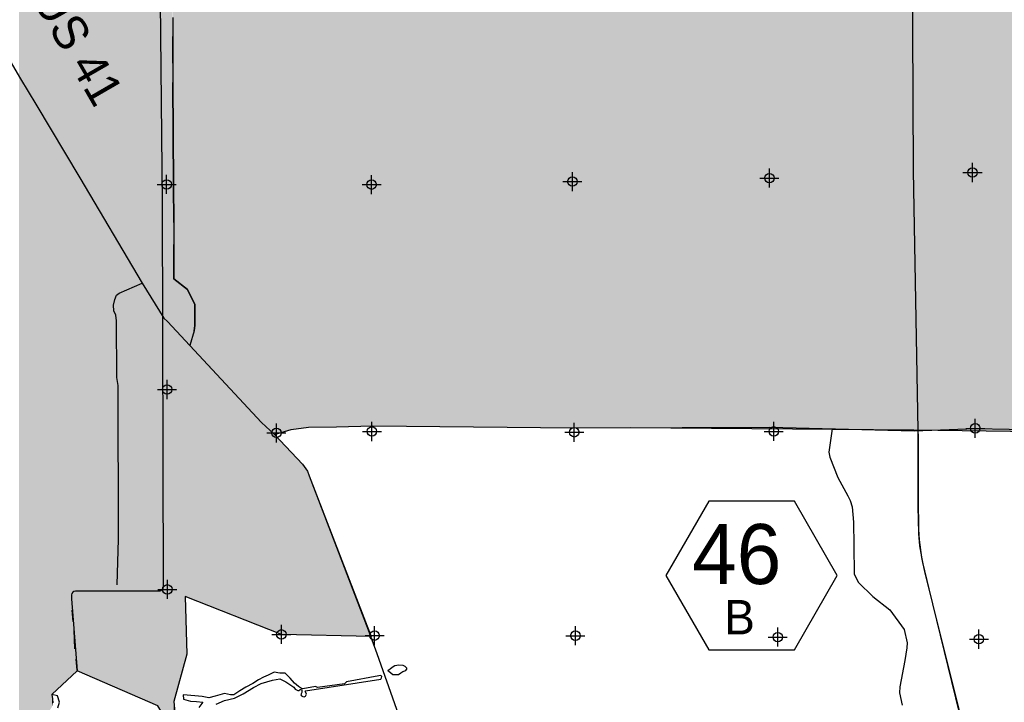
# Model space of a CAD drawing. Extents: x 132729 to 413893, y 707796 to 905796.
# Tile 49 of 62: x 216620 to 242462, y 778311 to 796218. Entities that reach past the tile are written whole.
import ezdxf
from ezdxf.enums import TextEntityAlignment as Align

# ---------------------------------------------------------------- set-up
doc = ezdxf.new("R2010")
doc.units = 0
doc.header["$LTSCALE"] = 2000
doc.header["$PDMODE"] = 34
doc.header["$PDSIZE"] = 250
for name, color, linetype in [('1990WSHEDS', 3, 'CONTINUOUS'), ('6MIFILL', 10, 'CONTINUOUS'), ('HENDRYFILL', 11, 'CONTINUOUS'), ('HEX', 2, 'CONTINUOUS'), ('MAJROADS', 9, 'CONTINUOUS'), ('SEC', 2, 'CONTINUOUS'), ('TENMILEFILL', 11, 'CONTINUOUS'), ('TEXT', 7, 'CONTINUOUS'), ('WATER', 4, 'CONTINUOUS'), ('WSHEDS', 3, 'CONTINUOUS')]:
    doc.layers.add(name, color=color, linetype=linetype)

msp = doc.modelspace()

# ---------------------------------------------------------------- linework, layer by layer
at = {"layer": '1990WSHEDS', "color": 0}
msp.add_lwpolyline([(215946.2988240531, 808364.7109600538), (220143.6247073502, 808479.995491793), (220146.3469331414, 807794.2867224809, 0.003585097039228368), (220146.3629079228, 807792.8527910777), (220243.3090231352, 802498.8082769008, -0.002001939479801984), (220243.3204788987, 802498.0075862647), (220282.6979405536, 798676.0171708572), (220303.0940055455, 796696.3678578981, 4.373402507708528e-05), (220303.0941873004, 796696.3503652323), (220358.2990623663, 791427.6149950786, -0.00202722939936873), (220358.3042706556, 791426.8041233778), (220382.2218294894, 781328.774621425, -0.4149074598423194), (220282.2221099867, 781228.5377683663), (218082.4592442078, 781228.5377683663, 0.414213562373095), (217982.4592442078, 781128.5377683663), (217982.4592442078, 781028.5377683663), (218131.7170024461, 779137.8960799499), (217460.3462660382, 778514.1774459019)], format="xyb", dxfattribs=at)
for points in [[(220639.7136336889, 796273.6711372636), (220639.7136336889, 795773.6711372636), (220639.7136336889, 795073.6711372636), (220639.7136336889, 794573.6711372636), (220660.4577096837, 791897.5589714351), (220662.8310659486, 790895.5243679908), (220664.1987341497, 790318.0927856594), (220666.3299355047, 789418.2963512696), (221020.3026396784, 789141.3276718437), (221218.1338182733, 788745.6653146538), (221218.1338182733, 788191.7380145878), (221200.9281894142, 788054.0929837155), (221086.0006229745, 787671.3825473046), (222969.0348171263, 785650.6979051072), (223310.2513475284, 785338.1392910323)], [(223310.251347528, 785338.1392910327), (224041.8349758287, 784561.8347888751), (224174.5219034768, 784376.5107603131), (224215.4807097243, 784250.5213653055), (225847.3833973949, 780041.0934564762), (223488.3947148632, 780091.5083754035), (220961.3337544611, 781088.4789995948), (221003.7836976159, 779574.5599069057), (220662.9592341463, 778333.7160340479), (220696.217126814, 778055.1064495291), (220487.6775805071, 778050.6999853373), (220370.7992497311, 778017.7711712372), (220247.8341044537, 778216.9483834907), (218131.7170024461, 779137.8960799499)], [(223310.2513475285, 785338.1392910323), (223747.377851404, 785469.1795922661), (224200.3307834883, 785532.8039376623), (224937.7172872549, 785535.6336283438), (225884.7598493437, 785562.0229294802), (231171.6410555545, 785513.855510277), (232653.1473527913, 785519.3272918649), (240091.2282562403, 785461.6677499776), (245788.7661997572, 785382.5352785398)]]:
    msp.add_lwpolyline(points, dxfattribs=at)
at = {"layer": '6MIFILL', "color": 0}
for points in [[(234994.663801, 785501.1760015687), (234994.663801, 838131.1451854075), (236095.038448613, 785492.6459655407), (236095.038448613, 837768.2313704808)], [(236095.038448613, 785492.6459655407), (236095.038448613, 837768.2313704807), (237669.079421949, 785480.4440975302), (237669.079421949, 837232.5130684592)], [(237669.079421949, 785480.4440975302), (237669.079421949, 837232.5130684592), (239062.5061275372, 785469.6423401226), (239062.5061275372, 836699.9430060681)], [(239062.5061275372, 785469.6423401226), (239062.5061275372, 836699.9430060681), (239576.867191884, 785465.6550450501), (239576.8671918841, 836502.1118274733)], [(239576.867191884, 785465.6550450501), (239576.867191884, 836502.1118274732), (240091.2282562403, 785461.6677499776), (240091.2282562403, 836296.3674017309)], [(240091.2282562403, 785461.6677499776), (240091.2282562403, 836296.3674017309), (240961.6854420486, 785449.5780668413), (240961.6854420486, 835948.1845274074)], [(240961.6854420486, 785449.5780668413), (240961.6854420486, 835948.1845274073), (241476.0465063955, 785442.4341631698), (241476.0465063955, 835750.3533488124)], [(241476.0465063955, 785442.4341631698), (241476.0465063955, 835750.3533488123), (242821.2985208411, 785423.7501074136), (242821.2985208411, 835275.5585201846)], [(234955.964234, 785501.4759982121), (234955.964234, 823523.7608880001), (234971.971725, 785501.3519091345), (234971.971725, 823634.3727368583)], [(234971.971725, 785501.3519091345), (234971.971725, 823634.3727368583), (234994.663801, 785501.1760015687), (234994.663801, 823791.1751040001)], [(234891.489589, 785501.9758016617), (234891.489589, 823276.595069), (234955.964234, 785501.4759982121), (234955.964234, 823523.760888)], [(234724.6360185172, 785503.2692401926), (234724.6360185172, 822974.7975072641), (234828.9189056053, 785502.460845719), (234828.9189056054, 823163.4199081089)], [(234828.9189056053, 785502.460845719), (234828.9189056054, 823163.4199081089), (234891.489589, 785501.9758016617), (234891.489589, 823276.5950689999)], [(234531.099159, 785504.7695259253), (234531.099159, 822624.73636), (234679.1385884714, 785503.6219334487), (234679.1385884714, 822892.5037126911)], [(234679.1385884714, 785503.6219334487), (234679.1385884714, 822892.5037126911), (234724.6360185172, 785503.2692401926), (234724.6360185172, 822974.7975072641)], [(232653.1473527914, 785519.3272918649), (232653.1473527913, 820043.2007742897), (234531.099159, 785504.7695259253), (234531.099159, 822624.73636)], [(232110.898943, 785517.3245566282), (232110.898943, 819297.79636), (232653.1473527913, 785519.3272918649), (232653.1473527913, 820043.2007742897)], [(231171.6410555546, 785513.8555102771), (231171.6410555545, 817952.2142336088), (232110.898943, 785517.3245566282), (232110.898943, 819297.79636)], [(230865.594516, 785516.6438218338), (230865.594516, 817513.771545), (231171.6410555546, 785513.8555102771), (231171.6410555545, 817952.2142336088)], [(230639.0716, 785518.7076140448), (230639.0716, 817054.41002), (230865.594516, 785516.6438218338), (230865.594516, 817513.771545)], [(229362.994714, 785530.3336233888), (229362.994714, 811731.9239080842), (230639.0716, 785518.7076140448), (230639.0716, 817054.41002)], [(227886.885309, 785543.7820777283), (227886.885309, 805295.1544387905), (229362.994714, 785530.3336233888), (229362.994714, 811731.9239080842)], [(225690.397533, 795717.0802063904), (225690.397533, 806836.181497), (225884.7598493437, 796564.6226850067), (225884.7598493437, 807183.1885994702)], [(225607.591393, 795355.9931270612), (225607.591393, 806555.226779), (225690.397533, 795717.0802063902), (225690.397533, 806836.1814969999)], [(225553.375844, 795119.5790852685), (225553.375844, 806138.0778100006), (225607.591393, 795355.9931270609), (225607.591393, 806555.226779)], [(225526.2463380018, 795001.2773013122), (225526.2463380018, 805240.9955870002), (225553.375844, 795119.5790852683), (225553.375844, 806138.07781)], [(225465.121543, 794734.7345823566), (225465.121543, 802969.242467), (225526.2463380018, 795001.277301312), (225526.2463380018, 805240.9955869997)], [(227717.9280050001, 785545.3214044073), (227717.928005, 804558.3938624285), (227886.885309, 785543.7820777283), (227886.885309, 805295.1544387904)], [(227519.891332, 785547.1256657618), (227519.891332, 803694.8288676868), (227717.9280050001, 785545.3214044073), (227717.928005, 804558.3938624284)], [(227179.156172, 785550.2300164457), (227179.156172, 802209.0083264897), (227519.891332, 785547.1256657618), (227519.891332, 803694.8288676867)], [(225202.653476, 793590.2080082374), (225202.653476, 802120.52578), (225465.121543, 794734.7345823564), (225465.121543, 802969.2424669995)], [(224937.7172872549, 792434.9188641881), (224937.7172872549, 801449.8344026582), (225202.653476, 793590.2080082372), (225202.653476, 802120.52578)], [(226631.835969, 785555.2165104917), (226631.835969, 799822.346497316), (227179.156172, 785550.2300164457), (227179.156172, 802209.0083264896)], [(224287.343893, 789598.8800220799), (224287.343893, 800359.1193489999), (224929.80412, 792400.4124561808), (224929.80412, 801429.802058)], [(224929.80412, 792400.412456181), (224929.80412, 801429.802058), (224937.7172872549, 792434.9188641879), (224937.7172872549, 801449.8344026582)], [(224200.3307834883, 789219.4478981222), (224200.3307834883, 800243.2303129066), (224287.343893, 789598.8800220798), (224287.343893, 800359.1193489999)], [(223815.269092, 787540.3356784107), (223815.269092, 799730.383128), (224200.3307834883, 789219.447898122), (224200.3307834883, 800243.2303129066)], [(225916.350207, 785561.7351178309), (225916.350207, 796702.3766001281), (226631.835969, 785555.2165104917), (226631.835969, 799822.3464973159)], [(223538.092117, 786331.6689737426), (223538.0921170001, 799399.4464210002), (223747.377851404, 787244.2869822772), (223747.377851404, 799649.324073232)], [(223747.377851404, 787244.2869822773), (223747.377851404, 799649.324073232), (223815.269092, 787540.3356784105), (223815.269092, 799730.383128)], [(223311.912901, 785345.3847137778), (223311.912901, 799169.917142), (223538.092117, 786331.6689737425), (223538.0921170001, 799399.4464210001)], [(222969.0348171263, 785650.6979051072), (222969.0348171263, 798915.7180518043), (223310.2513475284, 785338.1392910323), (223310.2513475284, 799168.68531821)], [(223310.2513475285, 785338.1392910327), (223310.2513475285, 799168.68531821), (223311.912901, 785345.3847137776), (223311.912901, 799169.917142)], [(222575.603462, 786072.8892277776), (222575.603462, 798695.765245), (222897.072821, 785727.9203479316), (222897.072821, 798862.367678)], [(222897.072821, 785727.9203479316), (222897.072821, 798862.367678), (222969.0348171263, 785650.6979051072), (222969.0348171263, 798915.7180518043)], [(221218.1338182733, 787529.5903699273), (221218.1338182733, 798489.9879013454), (222011.985821, 786677.7075124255), (222011.985821, 798497.65488)], [(222011.985821, 786677.7075124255), (222011.985821, 798497.65488), (222575.603462, 786072.8892277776), (222575.603462, 798695.765245)], [(220639.7136336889, 794573.6711372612), (220639.7136336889, 798484.401551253), (220660.4577096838, 791897.5589714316), (220660.4577096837, 798484.6018963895)], [(220660.4577096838, 791897.5589714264), (220660.4577096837, 798484.6018963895), (220662.8310659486, 790895.5243679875), (220662.8310659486, 798484.6248181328)], [(220662.8310659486, 790895.5243679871), (220662.8310659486, 798484.6248181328), (220664.1987341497, 790318.0927856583), (220664.1987341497, 798484.6380269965)], [(220664.1987341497, 790318.0927856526), (220664.1987341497, 798484.6380269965), (220666.3299355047, 789418.2963512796), (220666.3299355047, 798484.6586100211)], [(220666.3299355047, 789418.2963512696), (220666.3299355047, 798484.6586100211), (221020.3026396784, 789141.3276718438), (221020.3026396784, 798488.0772587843)], [(221020.3026396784, 789141.3276718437), (221020.3026396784, 798488.0772587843), (221086.0006229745, 789009.9317052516), (221086.0006229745, 798488.7117662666)], [(221086.0006229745, 789009.9317052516), (221086.0006229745, 798488.7117662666), (221200.9281894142, 788780.076572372), (221200.9281894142, 798489.8217303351)], [(221200.9281894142, 788780.076572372), (221200.9281894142, 798489.8217303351), (221218.1338182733, 788745.6653146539), (221218.1338182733, 798489.9879013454)], [(225884.7598493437, 785562.0229294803), (225884.7598493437, 796564.6226850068), (225916.350207, 785561.7351178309), (225916.350207, 796702.376600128)], [(225690.397533, 785556.607031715), (225690.397533, 795717.0802063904), (225884.7598493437, 785562.0229294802), (225884.7598493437, 796564.6226850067)], [(225607.591393, 785554.2996421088), (225607.591393, 795355.9931270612), (225690.397533, 785556.607031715), (225690.397533, 795717.0802063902)], [(225553.375844, 785552.7889281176), (225553.375844, 795119.5790852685), (225607.591393, 785554.2996421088), (225607.591393, 795355.9931270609)], [(225465.121543, 785550.3297257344), (225465.121543, 794734.7345823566), (225526.2463380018, 785552.0329655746), (225526.2463380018, 795001.277301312)], [(225526.2463380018, 785552.0329655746), (225526.2463380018, 795001.2773013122), (225553.375844, 785552.7889281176), (225553.375844, 795119.5790852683)], [(225202.653476, 785543.0160640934), (225202.653476, 793590.2080082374), (225465.121543, 785550.3297257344), (225465.121543, 794734.7345823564)], [(224937.7172872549, 785535.6336283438), (224937.7172872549, 792434.9188641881), (225202.653476, 785543.0160640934), (225202.653476, 793590.2080082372)], [(224287.343893, 785533.1378469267), (224287.343893, 789598.8800220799), (224929.80412, 785535.6032618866), (224929.80412, 792400.4124561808)], [(224929.80412, 785535.6032618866), (224929.80412, 792400.412456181), (224937.7172872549, 785535.6336283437), (224937.7172872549, 792434.9188641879)], [(224200.3307834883, 785532.8039376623), (224200.3307834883, 789219.4478981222), (224287.343893, 785533.1378469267), (224287.343893, 789598.8800220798)], [(223815.269092, 785478.7159821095), (223815.269092, 787540.3356784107), (224200.3307834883, 785532.8039376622), (224200.3307834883, 789219.447898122)], [(221200.9281894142, 787548.053736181), (221200.9281894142, 788054.0929837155), (221218.1338182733, 787529.5903699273), (221218.1338182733, 788191.7380145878)], [(221086.0006229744, 787671.3825473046), (221086.0006229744, 787671.3825473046), (221200.9281894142, 787548.053736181), (221200.9281894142, 788054.0929837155)], [(223747.377851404, 785469.1795922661), (223747.377851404, 787244.2869822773), (223815.269092, 785478.7159821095), (223815.269092, 787540.3356784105)], [(223538.092117, 785406.4406243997), (223538.092117, 786331.6689737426), (223747.377851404, 785469.1795922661), (223747.377851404, 787244.2869822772)], [(223311.912901, 785338.6373858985), (223311.912901, 785345.3847137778), (223538.092117, 785406.4406243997), (223538.092117, 786331.6689737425)], [(223310.2513475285, 785338.1392910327), (223310.2513475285, 785338.1392910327), (223311.912901, 785338.6373858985), (223311.912901, 785345.3847137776)]]:
    msp.add_solid(points, dxfattribs=at)
at = {"layer": 'HENDRYFILL', "color": 0}
for points in [[(216599.2471068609, 776167.1001276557), (216599.2471068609, 808382.6449587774), (216692.1150766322, 776283.7074466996), (216692.1150766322, 808385.1956876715)], [(216692.1150766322, 776283.7074466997), (216692.1150766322, 808385.1956876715), (216785.0381601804, 776408.6871636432), (216785.0381601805, 808387.7479303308)], [(216785.0381601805, 776408.6871636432), (216785.0381601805, 808387.7479303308), (216857.2531521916, 776529.6239006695), (216857.2531521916, 808389.7314007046)], [(216857.2531521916, 777203.6240538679), (216857.2531521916, 808389.7314007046), (216866.3971429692, 777320.782510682), (216866.3971429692, 808389.9825512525)], [(216866.3971429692, 777320.7825106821), (216866.3971429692, 808389.9825512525), (216869.6990733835, 777340.8369119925), (216869.6990733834, 808390.0732426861)], [(216869.6990733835, 777340.8369119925), (216869.6990733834, 808390.0732426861), (216892.5614984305, 777479.6927294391), (216892.5614984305, 808390.7011862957)], [(216892.5614984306, 777479.6927294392), (216892.5614984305, 808390.7011862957), (216898.3986625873, 777485.4535464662), (216898.3986625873, 808390.8615109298)], [(216898.3986625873, 777485.4535464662), (216898.3986625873, 808390.8615109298), (216937.7805321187, 777524.320321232), (216937.7805321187, 808391.9431806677)], [(216937.7805321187, 777524.320321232), (216937.7805321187, 808391.9431806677), (216959.9815918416, 777546.2310024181), (216959.9815918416, 808392.5529590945)], [(216959.9815918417, 777546.2310024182), (216959.9815918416, 808392.5529590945), (216964.8818217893, 777548.0787707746), (216964.8818217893, 808392.6875497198)], [(216964.8818217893, 777548.0787707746), (216964.8818217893, 808392.6875497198), (216997.3242516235, 777560.3120936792), (216997.3242516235, 808393.578619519)], [(216997.3242516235, 777560.3120936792), (216997.3242516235, 808393.578619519), (217069.0983334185, 777587.3765128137), (217069.0983334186, 808395.5499797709)], [(217069.0983334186, 777587.3765128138), (217069.0983334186, 808395.5499797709), (217071.082429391, 777590.8931558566), (217071.082429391, 808395.6044753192)], [(217071.082429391, 777888.7828371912), (217071.082429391, 808395.6044753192), (217078.9036895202, 777895.213790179), (217078.9036895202, 808395.8192955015)], [(217078.9036895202, 777895.213790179), (217078.9036895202, 808395.8192955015), (217111.4563469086, 777921.9798874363), (217111.4563469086, 808396.7133928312)], [(217111.4563469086, 777921.9798874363), (217111.4563469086, 808396.7133928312), (217172.1023419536, 777971.8454508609), (217172.1023419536, 808398.379106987)], [(217172.1023419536, 777971.8454508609), (217172.1023419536, 808398.379106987), (217306.5016185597, 778037.9428136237), (217306.5016185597, 808402.0705424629)], [(217306.5016185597, 778037.9428136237), (217306.5016185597, 808402.0705424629), (217415.8388152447, 778112.5779156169), (217415.8388152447, 808405.0736182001)], [(217415.8388152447, 778112.5779156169), (217415.8388152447, 808405.0736182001), (217460.3462660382, 778178.3962059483), (217460.3462660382, 808406.2960681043)], [(217460.3462660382, 778514.1774459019), (217460.3462660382, 808406.2960681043), (217466.5692266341, 778519.9587173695), (217466.5692266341, 808406.466989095)], [(217466.5692266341, 778519.9587173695), (217466.5692266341, 808406.466989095), (217484.7469806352, 778536.8462629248), (217484.7469806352, 808406.9662626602)], [(217484.7469806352, 778536.8462629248), (217484.7469806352, 808406.9662626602), (217492.4028994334, 778543.9587850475), (217492.4028994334, 808407.1765415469)], [(217492.4028994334, 778543.9587850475), (217492.4028994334, 808407.1765415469), (217982.4592442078, 778999.2322388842), (217982.4592442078, 808420.6365200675)], [(217982.4592442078, 781128.5377683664), (217982.4592442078, 808420.6365200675), (217985.8666615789, 781154.4196728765), (217985.8666615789, 808420.7301088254)], [(217985.8666615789, 781154.4196728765), (217985.8666615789, 808420.7301088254), (217995.8567038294, 781178.5377683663), (217995.8567038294, 808421.00449718)], [(217995.8567038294, 781178.5377683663), (217995.8567038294, 808421.00449718), (218011.7485660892, 781199.2484464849), (218011.7485660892, 808421.4409860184)], [(218011.7485660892, 781199.2484464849), (218011.7485660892, 808421.4409860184), (218032.4592442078, 781215.1403087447), (218032.4592442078, 808422.0098293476)], [(218032.4592442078, 781215.1403087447), (218032.4592442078, 808422.0098293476), (218056.5773396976, 781225.1303509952), (218056.5773396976, 808422.6722614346)], [(218056.5773396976, 781225.1303509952), (218056.5773396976, 808422.6722614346), (218082.4592442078, 781228.5377683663), (218082.4592442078, 808423.3831386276)], [(218082.4592442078, 781228.5377683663), (218082.4592442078, 808423.3831386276), (218131.7170024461, 781228.5377683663), (218131.7170024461, 808424.7360613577)], [(218131.7170024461, 781228.5377683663), (218131.7170024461, 808424.7360613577), (220143.6247073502, 781228.5377683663), (220143.6247073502, 808479.995491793)], [(220143.6247073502, 781228.5377683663), (220143.6247073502, 808479.9954917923), (220146.3469331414, 781228.5377683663), (220146.3469331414, 807794.2867224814)], [(220146.3469331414, 781228.5377683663), (220146.3469331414, 807794.2867224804), (220146.3629079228, 781228.5377683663), (220146.3629079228, 807792.8527910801)], [(220146.3629079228, 781228.5377683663), (220146.3629079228, 807792.852791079), (220243.3090231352, 781228.5377683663), (220243.3090231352, 802498.8082769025)], [(220243.3090231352, 781228.5377683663), (220243.3090231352, 802498.8082769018), (220243.3204788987, 781228.5377683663), (220243.3204788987, 802498.007586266)], [(220243.3204788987, 781228.5377683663), (220243.3204788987, 802498.0075862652), (220282.2221099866, 781228.5377683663), (220282.2221099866, 798722.2014547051)], [(220282.2221099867, 781228.5377683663), (220282.2221099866, 798722.2014547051), (220282.6979405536, 781228.6004126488), (220282.6979405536, 798676.0171708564)], [(220282.6979405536, 781228.6004126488), (220282.6979405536, 798676.0171708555), (220303.0940055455, 781231.285605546), (220303.0940055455, 796696.3678578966)], [(220303.0940055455, 781231.285605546), (220303.0940055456, 796696.3678578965), (220303.0941873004, 781231.2856294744), (220303.0941873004, 796696.3503652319)], [(220303.0941873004, 781231.2856294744), (220303.0941873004, 796696.3503652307), (220308.1040144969, 781231.9451857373), (220308.1040144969, 796218.2140825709)], [(220308.1040144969, 781231.9451857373), (220308.1040144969, 796218.2140825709), (220332.2221099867, 781241.9352279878), (220332.2221099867, 793916.3908719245)], [(220332.2221099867, 781241.9352279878), (220332.2221099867, 793916.3908719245), (220352.9327881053, 781257.8270902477), (220352.9327881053, 791939.770469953)], [(220352.9327881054, 781257.8270902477), (220352.9327881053, 791939.770469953), (220358.2990623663, 781264.8205550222), (220358.2990623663, 791427.614995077)], [(220358.2990623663, 781264.8205550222), (220358.2990623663, 791427.614995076), (220358.3042706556, 781264.827342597), (220358.3042706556, 791426.8041233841)], [(220358.3042706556, 781264.827342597), (220358.3042706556, 791426.804123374), (220368.8246503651, 781278.5377683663), (220368.8246503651, 786985.0839036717)], [(220368.8246503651, 781278.5377683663), (220368.8246503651, 786985.0839036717), (220378.8146926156, 781302.655863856), (220378.8146926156, 782767.2729610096)], [(220378.8146926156, 781302.655863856), (220378.8146926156, 782767.2729610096), (220382.2218294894, 781328.774621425), (220382.2218294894, 781328.7746214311)], [(220382.2218294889, 781328.7746214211), (220382.2218294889, 781328.774621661), (220382.2218294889, 781328.7746214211), (220382.2218294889, 781328.774621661)], [(217982.4592442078, 778999.2322388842), (217982.4592442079, 781028.5377683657), (217985.8666615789, 779002.3978068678), (217985.8666615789, 780985.3761571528)], [(217985.8666615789, 779002.3978068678), (217985.8666615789, 780985.3761571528), (217995.8567038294, 779011.6787825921), (217995.8567038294, 780858.8327159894)], [(217995.8567038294, 779011.6787825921), (217995.8567038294, 780858.8327159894), (218011.7485660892, 779026.4426828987), (218011.7485660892, 780657.5311712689)], [(218011.7485660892, 779026.4426828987), (218011.7485660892, 780657.5311712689), (218032.4592442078, 779045.6833723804), (218032.4592442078, 780395.1898905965)], [(218032.4592442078, 779045.6833723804), (218032.4592442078, 780395.1898905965), (218056.5773396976, 779068.0896298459), (218056.5773396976, 780089.686998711)], [(218056.5773396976, 779068.0896298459), (218056.5773396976, 780089.686998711), (218082.4592442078, 779092.1345058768), (218082.4592442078, 779761.842012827)], [(218082.4592442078, 779092.1345058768), (218082.4592442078, 779761.842012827), (218131.7170024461, 779137.8960799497), (218131.7170024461, 779137.8960799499)], [(217460.3462660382, 778178.3962059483), (217460.3462660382, 778514.1774459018), (217466.5692266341, 778187.5988140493), (217466.5692266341, 778486.3773075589)], [(217466.5692266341, 778187.5988140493), (217466.5692266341, 778486.3773075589), (217484.7469806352, 778264.068100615), (217484.7469806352, 778405.170931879)], [(217484.7469806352, 778264.068100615), (217484.7469806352, 778405.1709318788), (217492.4028994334, 778296.27464541)]]:
    msp.add_solid(points, dxfattribs=at)
at = {"layer": 'HEX', "color": 0}
msp.add_lwpolyline([(234703.0016077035, 783585.4198596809), (233578.0016077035, 781636.862701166), (234703.0016077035, 779688.305542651), (236953.0016077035, 779688.305542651), (238078.0016077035, 781636.862701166), (236953.0016077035, 783585.4198596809)], close=True, dxfattribs=at)
at = {"layer": 'MAJROADS', "color": 0}
for points in [[(240021.4097227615, 807737.4034017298), (240007.694051, 805417.1806119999), (240073.421902, 792255.915933), (240194.963297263, 785451.7806442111), (240201.8987541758, 783450.1261404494), (240207.6809322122, 783042.9657144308), (240209.0813366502, 782743.2423573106), (240239.2601144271, 782413.3306546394), (240311.3958689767, 781982.4382588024), (240481.0229584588, 781285.3292171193), (242076.5126513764, 774777.4985710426), (243438.1628457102, 769563.4085203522), (245392.2714700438, 763377.0819572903), (246702.6494044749, 759036.7835435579)], [(215807.0537003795, 796077.1224387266), (216642.8266224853, 794663.2395360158), (217040.0780316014, 793998.3464326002), (218198.8161758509, 792070.9444790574), (219837.3459369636, 789310.4560303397), (220400.2380973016, 788384.5830018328), (220500.1579799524, 788300.050489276), (222969.0348171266, 785650.6979051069), (223310.2513475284, 785338.1392910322), (224041.8349758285, 784561.8347888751), (224174.5219034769, 784376.510760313), (224215.4807097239, 784250.5213653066), (225769.0779050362, 780208.6766590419), (225990.6912754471, 779586.9837047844), (226975.6326706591, 776822.9729592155)], [(219175.1748979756, 781389.4266065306), (219209.3280249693, 782587.388038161), (219206.1435695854, 786617.7831972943), (219165.8896647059, 786835.9440444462), (219160.2933399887, 788319.0957275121), (219144.671008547, 788470.0380004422), (219086.8400161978, 788579.4021789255), (219079.5963602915, 788730.2813952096), (219114.2460820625, 788880.8453282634), (219156.9591961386, 788989.4528269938), (219232.8086724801, 789047.5360459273), (219837.3459369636, 789310.4560303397)], [(223310.2513475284, 785338.1392910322), (223747.3778514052, 785469.1795922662), (224200.3307834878, 785532.8039376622), (224937.717287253, 785535.6336283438), (225884.7598493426, 785562.0229294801), (231171.6410555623, 785513.8555102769), (234003.8225564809, 785517.6783905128), (236308.1474986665, 785525.473839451), (240094.0853653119, 785431.2754972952), (241704.0776001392, 785493.2440349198), (247007.2747609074, 785386.2997736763)], [(237939.6808031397, 785484.8794774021), (237853.505818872, 784871.7894761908), (237882.809770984, 784743.60285876), (238095.2513084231, 784207.663484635), (238357.0936338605, 783730.7577336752), (238419.2503553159, 783602.5035418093), (238471.4701566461, 783434.846299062), (238500.2199983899, 783037.2669730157), (238508.8189446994, 782426.1851908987), (238517.1205634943, 781670.551223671), (238634.951299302, 781456.7649549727), (239012.0013130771, 781088.036832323), (239458.0691722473, 780732.3079110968), (239831.543339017, 780222.3196377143), (239912.9522159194, 779870.6260696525), (239899.5408104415, 779739.2420220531), (239849.5859120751, 779410.8156902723), (239716.7490141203, 778717.8925548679), (239713.1326224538, 778556.920742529), (239784.7532429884, 778238.1002161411)]]:
    msp.add_lwpolyline(points, dxfattribs=at)
at = {"layer": 'SEC', "color": 0}
for p in [(236296.9761039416, 792062.0044709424), (241626.5026765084, 792209.0695867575), (220477.4599803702, 791896.3835633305), (225856.438798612, 791892.3675710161), (231126.9543051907, 791972.724454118), (220490.2005070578, 786517.3139327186), (223357.8590871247, 785379.0528380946), (225863.231115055, 785415.7459457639), (231175.0930449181, 785395.3366839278), (236411.7776701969, 785417.2273752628), (241699.0496957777, 785497.4934459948), (220495.2892732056, 781272.3418603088), (223488.3947148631, 780091.5083754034), (225934.7556768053, 780061.4932503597), (231204.8171215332, 780058.067538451), (236516.5882390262, 780020.9017576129), (241794.7555061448, 779967.1610825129)]:
    msp.add_point(p, dxfattribs=at)
at = {"layer": 'TENMILEFILL', "color": 0}
for points in [[(220308.1040144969, 796218.2140825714), (220308.1040144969, 832943.101719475), (220332.2221099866, 793916.390871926), (220332.2221099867, 832943.4981813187)], [(220332.2221099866, 793916.390871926), (220332.2221099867, 832943.4981813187), (220352.9327881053, 791939.7704699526), (220352.9327881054, 832943.838630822)], [(220352.9327881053, 791939.7704699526), (220352.9327881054, 832943.838630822), (220358.2990623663, 791427.6149950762), (220358.2990623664, 832943.9268435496)], [(220358.2990623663, 791427.6149950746), (220358.2990623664, 832943.9268435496), (220358.3042706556, 791426.8041233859), (220358.3042706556, 832943.9269291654)], [(220358.3042706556, 791426.8041233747), (220358.3042706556, 832943.9269291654), (220368.8246503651, 786985.0839036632), (220368.8246503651, 832944.099866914)], [(220368.8246503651, 786985.0839036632), (220368.8246503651, 832944.099866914), (220370.7992497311, 786151.4050658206), (220370.7992497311, 832944.1323260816)], [(220370.7992497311, 786151.4050658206), (220370.7992497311, 832944.1323260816), (220378.8146926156, 782767.2729610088), (220378.8146926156, 832944.2640867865)], [(220378.8146926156, 782767.2729610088), (220378.8146926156, 832944.2640867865), (220382.2218294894, 781328.7746214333), (220382.2218294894, 832944.320094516)], [(220382.2218294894, 778020.9893212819), (220382.2218294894, 832944.320094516), (220487.6775805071, 778050.6999853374), (220487.6775805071, 832946.0536137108)], [(220487.6775805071, 778050.6999853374), (220487.6775805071, 832946.0536137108), (220591.6769108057, 778052.8975029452), (220591.6769108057, 832947.7631917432)], [(220591.6769108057, 778052.8975029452), (220591.6769108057, 798483.9376152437), (220605.2281639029, 778053.1838424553), (220605.2281639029, 797168.6481761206)], [(220605.2281639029, 778053.1838424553), (220605.2281639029, 797168.6481761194), (220639.7136336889, 778053.9125243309), (220639.7136336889, 796273.671137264)], [(220639.7136336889, 778053.9125243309), (220639.7136336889, 794573.6711372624), (220660.4577096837, 778054.350849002), (220660.4577096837, 791897.5589714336)], [(220660.4577096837, 778054.350849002), (220660.4577096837, 791897.5589714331), (220662.8310659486, 778054.4009982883), (220662.8310659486, 790895.5243679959)], [(220662.8310659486, 778054.4009982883), (220662.8310659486, 790895.5243679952), (220662.9592341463, 778054.4037064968), (220662.9592341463, 790841.4115611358)], [(220662.9592341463, 778333.7160340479), (220662.9592341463, 790841.4115611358), (220664.1987341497, 778338.2286971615), (220664.1987341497, 790318.0927856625)], [(220664.1987341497, 778338.2286971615), (220664.1987341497, 790318.0927856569), (220666.3299355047, 778345.9877885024), (220666.3299355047, 789418.2963512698)], [(220666.3299355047, 778345.9877885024), (220666.3299355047, 789418.2963512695), (220696.217126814, 778454.7984584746), (220696.217126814, 789394.910887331)], [(220696.217126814, 778454.7984584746), (220696.217126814, 789394.910887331), (220961.3337544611, 779420.0118696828), (220961.3337544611, 789187.4683320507)], [(220961.3337544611, 781088.4789995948), (220961.3337544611, 789187.4683320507), (221003.7836976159, 781071.7317398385), (221003.7836976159, 789154.2530457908)], [(221003.7836976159, 781071.7317398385), (221003.7836976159, 789154.2530457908), (221020.3026396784, 781065.2147225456), (221020.3026396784, 789141.3276718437)], [(221020.3026396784, 781065.2147225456), (221020.3026396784, 789141.3276718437), (221086.0006229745, 781039.295696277), (221086.0006229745, 789009.9317052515)], [(221086.0006229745, 787671.3825473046), (221086.0006229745, 789009.9317052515), (221200.9281894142, 788054.0929837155), (221200.9281894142, 788780.0765723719)], [(221200.9281894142, 788054.0929837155), (221200.9281894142, 788780.0765723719), (221218.1338182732, 788191.7380145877), (221218.1338182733, 788745.6653146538)], [(221086.0006229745, 781039.295696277), (221086.0006229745, 787671.3825473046), (221200.9281894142, 780993.9547213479), (221200.9281894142, 787548.053736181)], [(221200.9281894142, 780993.9547213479), (221200.9281894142, 787548.053736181), (221218.1338182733, 780987.1667938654), (221218.1338182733, 787529.5903699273)], [(221218.1338182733, 780987.1667938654), (221218.1338182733, 787529.5903699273), (221736.3360289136, 780782.7267785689), (221736.3360289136, 786973.507399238)], [(221736.3360289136, 780782.7267785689), (221736.3360289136, 786973.507399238), (222011.985821, 780673.9780188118), (222011.985821, 786677.7075124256)], [(222011.985821, 780673.9780188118), (222011.985821, 786677.7075124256), (222575.603462, 780451.6208061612), (222575.603462, 786072.8892277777)], [(222575.603462, 780451.6208061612), (222575.603462, 786072.8892277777), (222897.072821, 780324.7954099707), (222897.072821, 785727.9203479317)], [(222897.072821, 780324.7954099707), (222897.072821, 785727.9203479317), (222969.0348171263, 780296.4051189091), (222969.0348171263, 785650.6979051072)], [(222969.0348171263, 780296.4051189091), (222969.0348171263, 785650.697905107), (223310.251347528, 780161.7891113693), (223310.251347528, 785338.1392910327)], [(223310.251347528, 780161.7891113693), (223310.251347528, 785338.1392910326), (223310.2513475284, 780161.7891113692), (223310.2513475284, 785338.1392910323)], [(223310.2513475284, 780161.7891113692), (223310.2513475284, 785338.1392910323), (223311.912901, 780161.1335988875), (223311.912901, 785336.3761686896)], [(223311.912901, 780161.1335988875), (223311.912901, 785336.3761686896), (223488.3947148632, 780091.5083754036), (223488.3947148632, 785149.106222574)], [(223488.3947148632, 780091.5083754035), (223488.3947148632, 785149.106222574), (223538.0921170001, 780090.4462717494), (223538.092117, 785096.3708748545)], [(223538.0921170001, 780090.4462717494), (223538.092117, 785096.3708748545), (223815.269092, 780084.5226084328), (223815.269092, 784802.2503871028)], [(223815.269092, 780084.5226084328), (223815.269092, 784802.2503871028), (224041.8349758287, 780079.680575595), (224041.8349758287, 784561.8347888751)], [(224041.8349758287, 780079.680575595), (224041.8349758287, 784561.834788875), (224174.5219034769, 780076.8448686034), (224174.5219034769, 784376.5107603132)], [(224174.5219034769, 780076.8448686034), (224174.5219034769, 784376.510760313), (224215.4807097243, 780075.969521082), (224215.4807097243, 784250.5213653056)], [(224215.4807097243, 780075.969521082), (224215.4807097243, 784250.5213653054), (224287.343893, 780074.433703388), (224287.343893, 784065.1531496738)], [(224287.343893, 780074.433703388), (224287.343893, 784065.1531496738), (224929.80412, 780060.7034212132), (224929.80412, 782407.9526129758)], [(224929.80412, 780060.7034212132), (224929.80412, 782407.9526129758), (225202.6534760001, 780054.872245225), (225202.653476, 781704.148579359)], [(225202.6534760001, 780054.872245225), (225202.653476, 781704.148579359), (225465.121543, 780049.2629320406), (225465.121543, 781027.122666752)], [(217995.8567038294, 780858.8327159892), (217995.8567038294, 781178.5377683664), (218011.7485660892, 780657.5311712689), (218011.7485660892, 781199.2484464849)], [(218011.7485660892, 780657.5311712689), (218011.7485660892, 781199.2484464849), (218032.4592442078, 780395.1898905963), (218032.4592442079, 781215.1403087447)], [(218032.4592442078, 780395.1898905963), (218032.4592442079, 781215.1403087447), (218056.5773396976, 780089.6869987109), (218056.5773396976, 781225.1303509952)], [(218056.5773396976, 780089.6869987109), (218056.5773396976, 781225.1303509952), (218082.4592442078, 779761.8420128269), (218082.4592442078, 781228.5377683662)], [(218082.4592442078, 779761.8420128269), (218082.4592442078, 781228.5377683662), (218131.7170024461, 779137.8960799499), (218131.7170024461, 781228.5377683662)], [(218131.7170024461, 779137.8960799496), (218131.7170024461, 781228.5377683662), (219984.3564228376, 778331.6155556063), (219984.3564228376, 781228.5377683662)], [(219984.3564228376, 778331.6155556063), (219984.3564228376, 781228.5377683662), (219984.3802476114, 778331.6051869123), (219984.3802476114, 781228.5377683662)], [(219984.3802476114, 778331.6051869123), (219984.3802476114, 781228.5377683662), (220019.3781654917, 778316.3738692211), (220019.3781654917, 781228.5377683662)], [(220019.3781654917, 778316.3738692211), (220019.3781654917, 781228.5377683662), (220019.3836708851, 778316.3714732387), (220019.3836708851, 781228.5377683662)], [(220019.3836708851, 778316.3714732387), (220019.3836708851, 781228.5377683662), (220065.4076357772, 778296.3415493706), (220065.4076357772, 781228.5377683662)], [(220065.4076357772, 778296.3415493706), (220065.4076357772, 781228.5377683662), (220125.0774815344, 778270.3728508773), (220125.0774815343, 781228.5377683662)], [(220125.0774815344, 778270.3728508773), (220125.0774815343, 781228.5377683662), (220125.0972939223, 778270.3642283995), (220125.0972939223, 781228.5377683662)], [(220125.0972939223, 778270.3642283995), (220125.0972939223, 781228.5377683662), (220140.0882427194, 778263.8400716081), (220140.0882427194, 781228.5377683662)], [(220140.0882427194, 778263.8400716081), (220140.0882427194, 781228.5377683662), (220140.1061012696, 778263.8322994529), (220140.1061012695, 781228.5377683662)], [(220140.1061012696, 778263.8322994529), (220140.1061012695, 781228.5377683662), (220146.3469331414, 778261.1162495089), (220146.3469331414, 781228.5377683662)], [(220146.3469331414, 778261.1162495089), (220146.3469331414, 781228.5377683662), (220146.3629079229, 778261.1092971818), (220146.3629079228, 781228.5377683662)], [(220146.3629079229, 778261.1092971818), (220146.3629079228, 781228.5377683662), (220243.3090231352, 778218.9177278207), (220243.3090231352, 781228.5377683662)], [(220243.3090231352, 778218.9177278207), (220243.3090231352, 781228.5377683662), (220243.3204788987, 778218.9127421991), (220243.3204788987, 781228.5377683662)], [(220243.3204788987, 778218.9127421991), (220243.3204788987, 781228.5377683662), (220247.8341044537, 778216.9483834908), (220247.8341044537, 781228.5377683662)], [(220247.8341044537, 778216.9483834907), (220247.8341044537, 781228.5377683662), (220282.2221099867, 778161.247175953), (220282.2221099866, 781228.5377683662)], [(220282.2221099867, 778161.247175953), (220282.2221099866, 781228.5377683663), (220282.6979405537, 778160.4764322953), (220282.6979405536, 781228.6004126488)], [(220282.6979405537, 778160.4764322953), (220282.6979405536, 781228.6004126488), (220303.0940055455, 778127.4391731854), (220303.0940055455, 781231.2856055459)], [(220303.0940055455, 778127.4391731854), (220303.0940055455, 781231.2856055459), (220303.0941873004, 778127.4388787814), (220303.0941873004, 781231.2856294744)], [(220303.0941873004, 778127.4388787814), (220303.0941873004, 781231.2856294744), (220308.1040144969, 778119.3240311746), (220308.1040144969, 781231.9451857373)], [(220308.1040144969, 778119.3240311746), (220308.1040144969, 781231.9451857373), (220332.2221099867, 778080.2578794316), (220332.2221099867, 781241.9352279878)], [(220332.2221099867, 778080.2578794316), (220332.2221099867, 781241.9352279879), (220352.9327881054, 778046.7110144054), (220352.9327881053, 781257.8270902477)], [(220352.9327881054, 778046.7110144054), (220352.9327881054, 781257.8270902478), (220358.2990623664, 778038.0187988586), (220358.2990623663, 781264.8205550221)], [(220358.2990623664, 778038.0187988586), (220358.2990623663, 781264.8205550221), (220358.3042706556, 778038.0103625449), (220358.3042706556, 781264.8273425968)], [(220358.3042706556, 778038.0103625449), (220358.3042706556, 781264.8273425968), (220368.8246503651, 778020.9695995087), (220368.8246503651, 781278.5377683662)], [(220368.8246503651, 778020.9695995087), (220368.8246503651, 781278.5377683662), (220370.7992497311, 778017.7711712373), (220370.7992497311, 781283.3048729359)], [(220370.7992497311, 778017.7711712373), (220370.7992497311, 781283.3048729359), (220378.8146926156, 778020.0294087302), (220378.8146926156, 781302.655863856)], [(220378.8146926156, 778020.0294087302), (220378.8146926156, 781302.655863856), (220382.2218294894, 778020.9893212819), (220382.2218294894, 781328.774621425)], [(217982.4592442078, 781028.5377683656), (217982.4592442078, 781128.5377683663), (217985.8666615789, 780985.3761571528), (217985.8666615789, 781154.4196728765)], [(217982.4592442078, 781028.537768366), (217982.4592442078, 781128.537768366), (217982.4592442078, 781028.537768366), (217982.4592442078, 781128.537768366)], [(217985.8666615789, 780985.3761571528), (217985.8666615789, 781154.4196728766), (217995.8567038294, 780858.8327159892), (217995.8567038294, 781178.5377683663)], [(220961.3337544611, 779420.0118696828), (220961.3337544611, 781088.4789995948), (221003.7836976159, 779574.5599069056), (221003.7836976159, 779574.5599069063)], [(225465.121543, 780049.2629320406), (225465.121543, 781027.122666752), (225526.2463380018, 780047.956608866), (225526.2463380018, 780869.4536954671)], [(225526.2463380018, 780047.956608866), (225526.2463380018, 780869.4536954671), (225553.375844, 780047.3768130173), (225553.375844, 780799.4742165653)], [(225553.375844, 780047.3768130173), (225553.375844, 780799.4742165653), (225607.591393, 780046.2181501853), (225607.591393, 780659.6273698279)], [(225607.591393, 780046.2181501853), (225607.591393, 780659.6273698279), (225690.397533, 780044.4484660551), (225690.397533, 780446.032233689)], [(225690.397533, 780044.4484660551), (225690.397533, 780446.032233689), (225847.3833973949, 780041.0934564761), (225847.383397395, 780041.0934564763)], [(220662.9592341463, 778054.4037064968), (220662.9592341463, 778333.7160340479), (220664.1987341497, 778054.429897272), (220664.1987341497, 778323.3324362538)], [(220664.1987341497, 778054.429897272), (220664.1987341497, 778323.3324362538), (220666.3299355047, 778054.4749297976), (220666.3299355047, 778305.4788359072)]]:
    msp.add_solid(points, dxfattribs=at)
at = {"layer": 'WATER', "color": 0}
msp.add_lwpolyline([(226300.245074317, 779114.8074264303), (226291.4789729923, 779156.2832392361), (226343.8539834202, 779186.8910165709), (226391.8537337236, 779228.4118413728), (226468.2329473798, 779274.3217761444), (226575.2008948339, 779291.8730223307), (226673.4581403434, 779281.0344177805), (226725.8729690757, 779261.4262494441), (226769.5736334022, 779217.7948343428), (226776.1547015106, 779178.5005922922), (226741.2547631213, 779136.9901548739), (226675.7747470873, 779112.9218961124), (226621.2216283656, 779075.7624815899), (226562.3053681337, 779034.2330006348), (226409.474229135, 779034.1118144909), (226357.043819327, 779073.3697006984), (226306.794980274, 779114.8126201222)], close=True, dxfattribs=at)
for points in [[(221778.9305794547, 778264.4077443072), (221997.3241215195, 778355.0680591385), (222257.4265662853, 778420.3177208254), (222484.3658773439, 778536.0487080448), (222753.5240622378, 778701.7510496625), (222955.2227105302, 778800.9004700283), (223257.3740387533, 778890.994150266), (223450.2436007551, 778923.1940051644), (223608.873423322, 778846.7353918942), (223659.7579622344, 778811.242952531), (223814.4917601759, 778705.983614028), (223853.6069936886, 778653.4555629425), (223921.1543291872, 778616.111535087), (223956.1056367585, 778622.540883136), (223980.2090739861, 778648.655146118), (224002.0470891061, 778650.7633175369), (224028.2062808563, 778639.7581965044), (224025.8734655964, 778596.1046306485), (224027.9516845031, 778565.5344047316), (224008.2068645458, 778537.2221127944), (223995.0037145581, 778506.7043037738), (224014.5763075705, 778484.8063836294), (224049.4227813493, 778460.6729938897), (224084.3216720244, 778451.8209730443), (224119.3179083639, 778471.3486372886), (224150.0753374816, 778528.0031736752), (224121.897831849, 778587.042942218), (224111.0499615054, 778606.7278571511), (224121.9951775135, 778615.4226273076), (226098.7286725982, 778920.8224074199), (226118.4734925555, 778949.1346993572), (226127.347977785, 778990.5827481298), (226094.6845567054, 779014.7086497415), (226044.4518802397, 779008.3317185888), (225194.6977469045, 778851.8817533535), (225146.4908724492, 778799.6532273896), (224434.4562623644, 778697.3078275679), (224386.5114723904, 778721.486146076), (224054.4927707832, 778665.8649713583), (224014.965818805, 778674.7781955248), (223936.1042476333, 778728.9955257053), (223832.0738729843, 778812.6115570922), (223717.7889077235, 778942.0623165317), (223584.6927121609, 779076.9388600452), (223444.6709602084, 779074.8582090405), (223302.5218702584, 779100.9067576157), (223142.9704413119, 779026.6083062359), (223017.0145721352, 778968.8328351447), (222891.0037430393, 778902.6859540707), (222739.658844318, 778803.2183128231), (222554.8283056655, 778703.9705112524), (222395.1669568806, 778612.929239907), (222243.7670982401, 778505.0901886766), (222151.6815884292, 778505.6947477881), (221998.3623902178, 778543.1344138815), (221755.0113725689, 778469.3805213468), (221587.2502312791, 778428.6224983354), (221411.6156647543, 778463.2874440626), (221219.1215302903, 778481.3153653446), (220909.444958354, 778508.4963369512), (220917.0402042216, 778391.2026277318), (221100.9376470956, 778339.7337499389), (221259.9908250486, 778330.302520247), (221427.3625152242, 778312.4415065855), (221325.9269282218, 778170.7486194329)], [(217617.1070474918, 778161.4895723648), (217668.3334828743, 778311.8620518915), (217610.8289731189, 778479.6958063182), (217460.3462660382, 778514.1774459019), (217484.7469806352, 778405.170931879), (217492.4028994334, 778296.27464541)]]:
    msp.add_lwpolyline(points, dxfattribs=at)
at = {"layer": 'WSHEDS', "color": 0}
for points in [[(223310.2513475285, 785338.1392910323), (223747.377851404, 785469.1795922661), (224200.3307834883, 785532.8039376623), (224937.7172872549, 785535.6336283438), (225884.7598493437, 785562.0229294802), (231171.6410555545, 785513.855510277), (232653.1473527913, 785519.3272918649), (240091.2282562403, 785461.6677499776), (245788.7661997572, 785382.5352785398), (257579.5044440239, 785342.9690428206), (257386.553672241, 792224.1996666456), (259946.2617201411, 792267.0602936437), (259946.2617201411, 802778.2890497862), (262546.2617201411, 802778.2890497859), (262583.0642514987, 808023.0340912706), (266600.6061879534, 815769.4043107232), (267068.9801490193, 817502.3879666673)], [(220639.7136336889, 795073.6711372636), (220639.7136336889, 795773.6711372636)], [(220662.8310659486, 790895.5243679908), (220660.4577096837, 791897.5589714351), (220639.7136336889, 794573.6711372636)], [(221200.9281894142, 788054.0929837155), (221218.1338182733, 788191.7380145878), (221218.1338182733, 788745.6653146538), (221020.3026396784, 789141.3276718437), (220666.3299355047, 789418.2963512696), (220664.1987341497, 790318.0927856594)], [(221086.0006229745, 787671.3825473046), (222969.0348171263, 785650.6979051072), (223310.251347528, 785338.1392910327), (224041.8349758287, 784561.8347888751), (224174.5219034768, 784376.5107603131), (224215.4807097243, 784250.5213653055), (225847.3833973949, 780041.0934564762), (223488.3947148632, 780091.5083754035), (220961.3337544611, 781088.4789995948), (221003.7836976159, 779574.5599069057), (220662.9592341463, 778333.7160340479)], [(217991.9351449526, 780728.376078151), (218012.8620870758, 780429.1068630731)], [(218040.2406146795, 780200.2743877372), (218054.626302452, 779711.2026381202)], [(218090.5333957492, 779445.1384155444), (218119.304771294, 779157.4491510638)]]:
    msp.add_lwpolyline(points, dxfattribs=at)
for points in [[(220282.6979405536, 798676.0171708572), (220303.0940055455, 796696.3678578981, 4.373402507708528e-05), (220303.0941873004, 796696.3503652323), (220358.2990623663, 791427.6149950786, -0.00202722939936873), (220358.3042706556, 791426.8041233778), (220382.2218294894, 781328.774621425, -0.4149074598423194), (220282.2221099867, 781228.5377683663), (218082.4592442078, 781228.5377683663, 0.414213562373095), (217982.4592442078, 781128.5377683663), (217982.4592442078, 781028.5377683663)], [(240197.8306714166, 785355.3716481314), (240192.0955139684, 783540.3968263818), (240204.6236345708, 782992.8480389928), (240222.9482848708, 782576.1739396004), (240286.5530615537, 782112.9948812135), (240375.0054295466, 781698.6042384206), (241301.367511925, 777989.5732019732), (233029.7963233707, 772089.6118254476, 0.2368873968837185), (232609.534307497, 771296.9251550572), (232575.1101830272, 769753.1456984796, -0.411972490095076), (231560.721876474, 768775.5458834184), (227313.8870352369, 768837.7127328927, -0.2262760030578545), (226542.2520031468, 769219.7249063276), (226203.4795188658, 769595.6072266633), (224083.0223330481, 774991.7970342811)]]:
    msp.add_lwpolyline(points, format="xyb", dxfattribs=at)

# ---------------------------------------------------------------- texts
at = {"layer": 'HEX', "color": 0}
for s, height, p in [('46', 1575, (235438.604193, 781412.8627009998)), ('B', 900, (235514.604193, 780093.8627009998))]:
    msp.add_text(s, height=height, dxfattribs=at).set_placement(p, align=Align.CENTER)
at = {"layer": 'TEXT', "color": 0}
msp.add_text('US 41', height=900, rotation=300.0000000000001, dxfattribs=at).set_placement((216926.945913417, 796769.2060154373))

doc.saveas('drawing.dxf')
